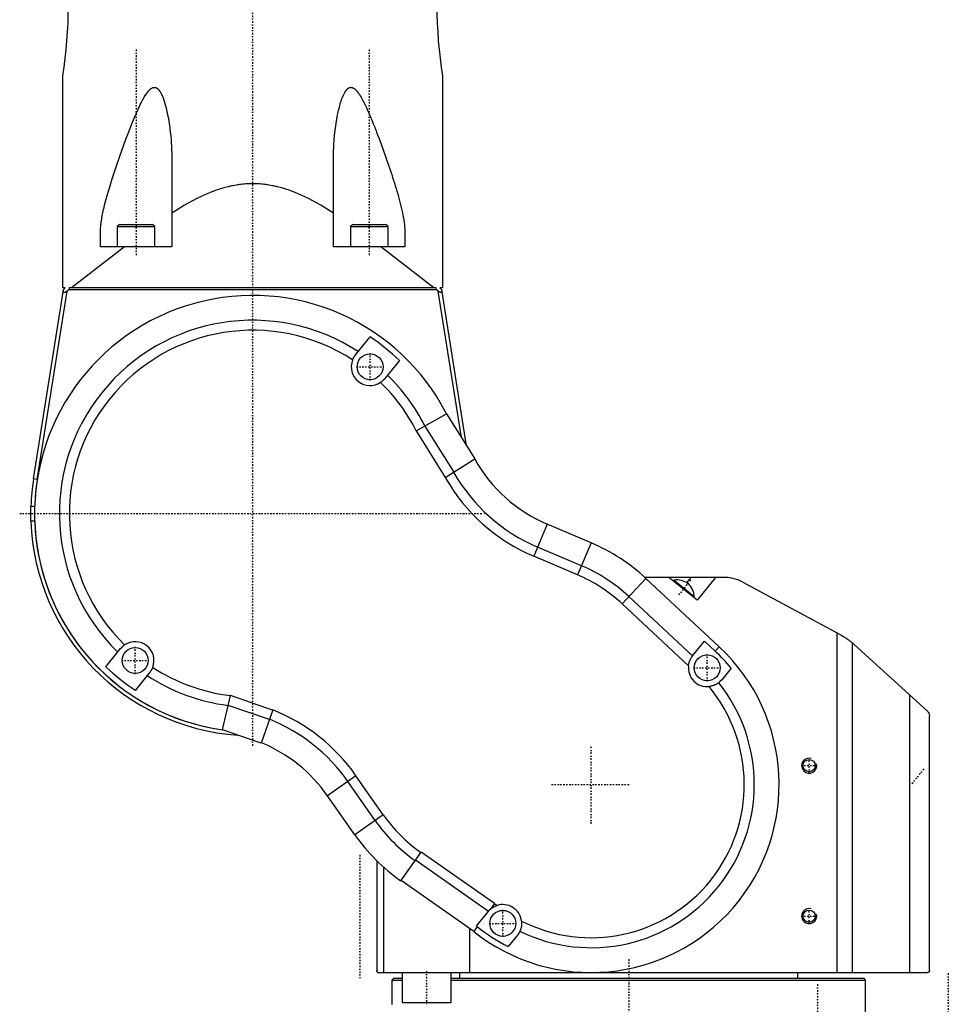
# Model space of a CAD drawing. Extents: x -565 to 216, y -1 to 791.
# Tile 2 of 7: x -162 to 85, y 190 to 451. Entities that reach past the tile are written whole.
import ezdxf

# ---------------------------------------------------------------- set-up
doc = ezdxf.new("R2010")
doc.units = 0
doc.linetypes.add('CENTER', pattern=[1.5, 0.45, -0.5, 0.05, -0.5])
for name, color, linetype in [('AM_0', 7, 'CONTINUOUS'), ('AM_10', 7, 'CONTINUOUS'), ('AM_7', 7, 'CENTER')]:
    doc.layers.add(name, color=color, linetype=linetype)

msp = doc.modelspace()

# ---------------------------------------------------------------- linework, layer by layer
at = {"layer": 'AM_0', "color": 7, "linetype": 'CONTINUOUS'}
for p, q in [((-150.5, 380), (-150.5, 436.41)), ((-49.5, 436.41), (-49.5, 380)), ((-121.5, 414.45), (-121.5, 390.89)), ((-78.5, 390.89), (-78.5, 414.45)), ((-135.4, 396.89), (-136, 396.29)), ((-136, 396.29), (-136, 390.89)), ((-136, 396.29), (-126, 396.29)), ((-135.4, 396.89), (-126.6, 396.89)), ((-126, 396.29), (-126.6, 396.89)), ((-126, 390.89), (-126, 396.29)), ((-73.4, 396.89), (-74, 396.29)), ((-74, 396.29), (-74, 390.89)), ((-74, 396.29), (-64, 396.29)), ((-73.4, 396.89), (-64.6, 396.89)), ((-64, 396.29), (-64.6, 396.89)), ((-64, 390.89), (-64, 396.29)), ((-140.5, 390.89), (-140.5, 394.42)), ((-59.5, 394.42), (-59.5, 390.89)), ((-134.07, 390.89), (-148.2, 380)), ((-121.5, 390.89), (-140.5, 390.89)), ((-59.5, 390.89), (-78.5, 390.89)), ((-51.8, 380), (-65.93, 390.89)), ((-149.82, 380), (-150.5, 380)), ((-150.31, 379.51), (-149.82, 380)), ((-148.8, 380), (-148.86, 379.5)), ((-51.2, 380), (-148.8, 380)), ((-51.14, 379.5), (-51.2, 380)), ((-49.5, 380), (-50.18, 380)), ((-50.18, 380), (-49.69, 379.51)), ((-158.27, 329.23), (-150.31, 379.51)), ((-157.29, 329.07), (-149.36, 379.12)), ((-148.86, 379.5), (-149.36, 379.12)), ((-51.14, 379.5), (-148.86, 379.5)), ((-50.64, 379.12), (-51.14, 379.5)), ((-44.48, 340.22), (-50.64, 379.12)), ((-43.12, 338.05), (-49.69, 379.51)), ((-72.66, 362.19), (-68.78, 366.98)), ((-60.97, 360.72), (-64.88, 355.89)), ((-56.48, 341.97), (-48.42, 346.53)), ((-48.42, 346.53), (-40.93, 334.54)), ((-54.17, 343.27), (-46.53, 331.04)), ((-56.48, 341.97), (-48.77, 329.64)), ((-48.8, 329.62), (-40.93, 334.54)), ((-157.29, 329.07), (-158.27, 329.23)), ((-158.97, 322), (-157.97, 322)), ((-157.97, 318), (-158.97, 318)), ((-21.64, 317.18), (-25.26, 308.67)), ((-9.99, 312.23), (-21.64, 317.18)), ((-9.99, 312.23), (-13.6, 303.72)), ((-12.57, 306.16), (-24.22, 311.11)), ((-13.6, 303.72), (-25.26, 308.67)), ((4.57, 302.78), (-1.73, 296.01)), ((25.63, 303), (4.33, 303)), ((24.1, 284.57), (4.57, 302.78)), ((18.18, 296.96), (10.72, 303)), ((12.08, 302.32), (11.88, 302.06)), ((12.08, 302.32), (17.45, 297.98)), ((15.47, 301.57), (16.63, 303)), ((23.07, 303), (18.18, 296.96)), ((30.38, 301.8), (56.07, 287.94)), ((15.91, 279.56), (-1.73, 296.01)), ((17.01, 282.16), (0.07, 297.95)), ((17.24, 297.72), (17.45, 297.98)), ((55.35, 288.33), (55.35, 198)), ((16.99, 282.15), (20.16, 286.06)), ((20.16, 286.06), (23.01, 283.4)), ((59.49, 198), (59.49, 285.62)), ((-139.03, 279.28), (-135.12, 284.11)), ((24.1, 284.57), (23.01, 283.4)), ((60.03, 285.14), (79.34, 267.6)), ((-127.34, 277.81), (-131.22, 273.02)), ((27.25, 278.92), (24.77, 275.85)), ((-108.06, 262.56), (-105.93, 271.61)), ((-94.69, 267.74), (-105.93, 271.61)), ((74.81, 198), (74.81, 271.71)), ((-95.55, 265.23), (-106.53, 269.01)), ((-94.66, 267.82), (-97.7, 258.99)), ((80, 198.5), (80, 266.11)), ((-97.7, 258.99), (-108.06, 262.56)), ((-72.52, 250.31), (-80.09, 245.01)), ((-67.42, 238.42), (-74.69, 248.79)), ((-65.25, 239.94), (-72.52, 250.31)), ((-72.83, 234.64), (-80.09, 245.01)), ((-65.25, 239.94), (-72.83, 234.64)), ((-67, 227.74), (-67, 198.5)), ((-60.55, 222.36), (-55.19, 230.01)), ((-37.32, 214.26), (-56.71, 227.84)), ((-35.66, 216.34), (-55.19, 230.01)), ((-65.14, 198), (-65.14, 225.99)), ((-41.21, 208.94), (-60.49, 222.44)), ((-35.66, 216.34), (-36.84, 214.77)), ((-40.47, 210.37), (-37.32, 214.26)), ((-42.34, 209.73), (-42.34, 198)), ((-40.25, 210.21), (-41.21, 208.94)), ((-40.25, 210.21), (-40.47, 210.37)), ((-29.58, 207.92), (-32.03, 204.9)), ((-66.5, 198), (79.5, 198)), ((-62.47, 196.5), (-62.97, 196)), ((-62.47, 196.5), (-60.24, 196.5)), ((-60.24, 198), (-60.24, 190)), ((-47.24, 190), (-47.24, 198)), ((-47.24, 196.5), (62.5, 196.5)), ((-45, 198), (-45, 196.5)), ((45, 196.5), (45, 198)), ((63, 196), (62.5, 196.5)), ((-62.97, 196), (-60.24, 196)), ((-62.97, 196), (-62.97, 189.5)), ((-47.24, 196), (63, 196)), ((63, 186.5), (63, 196)), ((-60.24, 190), (-47.24, 190))]:
    msp.add_line(p, q, dxfattribs=at)
for points in [[(-140.5, 394.42, 0), (-140.5, 394.58, 0), (-140.49, 394.92, 0), (-140.48, 395.26, 0), (-140.47, 395.43, 0), (-140.46, 395.61, 0), (-140.43, 395.97, 0), (-140.4, 396.33, 0), (-140.36, 396.71, 0), (-140.32, 397.09, 0), (-140.27, 397.48, 0), (-140.24, 397.68, 0), (-140.21, 397.88, 0), (-140.14, 398.29, 0), (-140.07, 398.71, 0), (-139.99, 399.14, 0), (-139.91, 399.58, 0), (-139.82, 400.02, 0), (-139.77, 400.25, 0), (-139.72, 400.48, 0), (-139.62, 400.94, 0), (-139.51, 401.41, 0), (-139.46, 401.65, 0), (-139.4, 401.89, 0), (-139.28, 402.37, 0), (-139.16, 402.85, 0), (-139.1, 403.1, 0), (-139.03, 403.34, 0), (-138.9, 403.82, 0), (-138.77, 404.31, 0), (-138.28, 406.02, 0), (-137.36, 408.98, 0), (-136.37, 411.97, 0), (-135.33, 414.99, 0), (-134.24, 418.01, 0), (-133.68, 419.52, 0), (-133.1, 421.03, 0), (-131.92, 424.05, 0), (-131.2, 425.78, 0), (-130.99, 426.28, 0), (-130.77, 426.78, 0), (-130.66, 427.03, 0), (-130.55, 427.27, 0), (-130.33, 427.77, 0), (-130.1, 428.25, 0), (-129.87, 428.73, 0), (-129.63, 429.21, 0), (-129.38, 429.71, 0), (-129.25, 429.96, 0), (-129.12, 430.21, 0), (-128.84, 430.69, 0), (-128.56, 431.16, 0), (-128.27, 431.61, 0), (-128.09, 431.86, 0), (-128.04, 431.94, 0), (-127.98, 432.01, 0), (-127.96, 432.04, 0), (-127.93, 432.08, 0), (-127.87, 432.15, 0), (-127.82, 432.22, 0), (-127.76, 432.29, 0), (-127.7, 432.36, 0), (-127.64, 432.42, 0), (-127.61, 432.46, 0), (-127.58, 432.49, 0), (-127.52, 432.55, 0), (-127.46, 432.62, 0), (-127.43, 432.65, 0), (-127.4, 432.68, 0), (-127.34, 432.74, 0), (-127.28, 432.79, 0), (-127.24, 432.82, 0), (-127.21, 432.85, 0), (-127.15, 432.9, 0), (-127.08, 432.95, 0), (-127.01, 433, 0), (-126.94, 433.05, 0), (-126.87, 433.1, 0), (-126.84, 433.12, 0), (-126.8, 433.14, 0), (-126.73, 433.17, 0), (-126.66, 433.21, 0), (-126.59, 433.24, 0), (-126.51, 433.27, 0), (-126.44, 433.29, 0), (-126.4, 433.3, 0), (-126.36, 433.3, 0), (-126.29, 433.32, 0), (-126.21, 433.32, 0), (-126.14, 433.33, 0), (-126.06, 433.32, 0), (-125.99, 433.32, 0), (-125.95, 433.31, 0), (-125.91, 433.3, 0), (-125.84, 433.29, 0), (-125.77, 433.27, 0), (-125.7, 433.24, 0), (-125.63, 433.21, 0), (-125.56, 433.18, 0), (-125.53, 433.16, 0), (-125.5, 433.14, 0), (-125.43, 433.1, 0), (-125.37, 433.05, 0), (-125.31, 433, 0), (-125.25, 432.96, 0), (-125.19, 432.9, 0), (-125.17, 432.88, 0), (-125.14, 432.85, 0), (-125.08, 432.79, 0), (-125.03, 432.74, 0), (-125, 432.71, 0), (-124.98, 432.68, 0), (-124.93, 432.61, 0), (-124.87, 432.55, 0), (-124.85, 432.51, 0), (-124.82, 432.48, 0), (-124.77, 432.4, 0), (-124.71, 432.33, 0), (-124.66, 432.24, 0), (-124.6, 432.16, 0), (-124.55, 432.06, 0), (-124.52, 432.02, 0), (-124.49, 431.97, 0), (-124.43, 431.87, 0), (-124.38, 431.76, 0), (-124.32, 431.65, 0), (-124.26, 431.54, 0), (-124.2, 431.42, 0), (-124.17, 431.36, 0), (-124.14, 431.29, 0), (-124.08, 431.16, 0), (-124.02, 431.03, 0), (-124, 430.96, 0), (-123.83, 430.53, 0), (-123.51, 429.64, 0), (-123.24, 428.72, 0), (-123.11, 428.26, 0), (-123, 427.81, 0), (-122.79, 426.92, 0), (-122.6, 426.01, 0), (-122.42, 425.09, 0), (-122.26, 424.16, 0), (-122.12, 423.24, 0), (-122.06, 422.77, 0), (-122, 422.31, 0), (-121.89, 421.39, 0), (-121.79, 420.47, 0), (-121.71, 419.54, 0), (-121.64, 418.61, 0), (-121.59, 417.68, 0), (-121.56, 417.22, 0), (-121.54, 416.76, 0), (-121.52, 415.83, 0), (-121.5, 414.91, 0), (-121.5, 414.45, 0)], [(-78.5, 414.45, 0), (-78.49, 415.68, 0), (-78.39, 418.14, 0), (-78.19, 420.6, 0), (-78.06, 421.83, 0), (-77.9, 423.06, 0), (-77.51, 425.48, 0), (-77.22, 426.9, 0), (-77.13, 427.3, 0), (-77.03, 427.7, 0), (-76.98, 427.9, 0), (-76.93, 428.1, 0), (-76.83, 428.49, 0), (-76.72, 428.88, 0), (-76.6, 429.28, 0), (-76.48, 429.68, 0), (-76.34, 430.08, 0), (-76.27, 430.28, 0), (-76.19, 430.48, 0), (-76.04, 430.87, 0), (-75.88, 431.25, 0), (-75.7, 431.61, 0), (-75.51, 431.96, 0), (-75.39, 432.17, 0), (-75.36, 432.22, 0), (-75.32, 432.28, 0), (-75.3, 432.31, 0), (-75.28, 432.34, 0), (-75.24, 432.39, 0), (-75.2, 432.45, 0), (-75.18, 432.47, 0), (-75.16, 432.5, 0), (-75.12, 432.55, 0), (-75.08, 432.6, 0), (-75.06, 432.63, 0), (-75.04, 432.65, 0), (-75, 432.7, 0), (-74.96, 432.75, 0), (-74.92, 432.8, 0), (-74.87, 432.84, 0), (-74.83, 432.88, 0), (-74.8, 432.91, 0), (-74.78, 432.93, 0), (-74.73, 432.97, 0), (-74.68, 433.01, 0), (-74.63, 433.05, 0), (-74.58, 433.08, 0), (-74.53, 433.12, 0), (-74.51, 433.13, 0), (-74.48, 433.15, 0), (-74.43, 433.18, 0), (-74.37, 433.21, 0), (-74.32, 433.23, 0), (-74.26, 433.26, 0), (-74.2, 433.27, 0), (-74.17, 433.28, 0), (-74.14, 433.29, 0), (-74.09, 433.3, 0), (-74.03, 433.32, 0), (-73.97, 433.32, 0), (-73.9, 433.33, 0), (-73.84, 433.33, 0), (-73.81, 433.33, 0), (-73.78, 433.32, 0), (-73.72, 433.32, 0), (-73.66, 433.31, 0), (-73.6, 433.3, 0), (-73.54, 433.28, 0), (-73.48, 433.26, 0), (-73.45, 433.25, 0), (-73.42, 433.24, 0), (-73.36, 433.22, 0), (-73.3, 433.19, 0), (-73.27, 433.17, 0), (-73.24, 433.16, 0), (-73.18, 433.13, 0), (-73.12, 433.09, 0), (-73.09, 433.08, 0), (-73.07, 433.06, 0), (-73.01, 433.02, 0), (-72.95, 432.98, 0), (-72.9, 432.94, 0), (-72.85, 432.9, 0), (-72.79, 432.85, 0), (-72.77, 432.83, 0), (-72.74, 432.81, 0), (-72.69, 432.76, 0), (-72.64, 432.71, 0), (-72.59, 432.67, 0), (-72.54, 432.61, 0), (-72.48, 432.56, 0), (-72.46, 432.53, 0), (-72.43, 432.5, 0), (-72.38, 432.45, 0), (-72.32, 432.38, 0), (-72.3, 432.35, 0), (-72.27, 432.32, 0), (-72.21, 432.25, 0), (-72.15, 432.18, 0), (-72.13, 432.15, 0), (-72.1, 432.11, 0), (-72.04, 432.03, 0), (-71.98, 431.96, 0), (-71.92, 431.87, 0), (-71.86, 431.79, 0), (-71.79, 431.7, 0), (-71.76, 431.66, 0), (-71.73, 431.61, 0), (-71.67, 431.51, 0), (-71.6, 431.42, 0), (-71.37, 431.04, 0), (-71.16, 430.7, 0), (-70.96, 430.35, 0), (-70.57, 429.62, 0), (-70.2, 428.87, 0), (-69.84, 428.12, 0), (-69.51, 427.4, 0), (-69.18, 426.67, 0), (-69.02, 426.3, 0), (-68.86, 425.93, 0), (-68.55, 425.18, 0), (-68.24, 424.43, 0), (-67.93, 423.67, 0), (-67.63, 422.92, 0), (-67.34, 422.17, 0), (-67.19, 421.79, 0), (-67.05, 421.42, 0), (-66.76, 420.67, 0), (-66.47, 419.91, 0), (-65.49, 417.27, 0), (-64.55, 414.64, 0), (-64.29, 413.89, 0), (-64.02, 413.14, 0), (-63.9, 412.76, 0), (-63.77, 412.39, 0), (-63.51, 411.64, 0), (-63.26, 410.89, 0), (-63.02, 410.15, 0), (-62.77, 409.4, 0), (-62.54, 408.66, 0), (-62.42, 408.29, 0), (-62.3, 407.92, 0), (-62.07, 407.18, 0), (-61.85, 406.44, 0), (-61.74, 406.08, 0), (-61.63, 405.71, 0), (-61.42, 404.98, 0), (-61.21, 404.25, 0), (-61.11, 403.88, 0), (-61.02, 403.52, 0), (-60.83, 402.79, 0), (-60.65, 402.07, 0), (-60.47, 401.36, 0), (-60.31, 400.65, 0), (-60.17, 399.96, 0), (-60.1, 399.62, 0), (-60.03, 399.29, 0), (-59.92, 398.64, 0), (-59.81, 398.01, 0), (-59.72, 397.41, 0), (-59.65, 396.82, 0), (-59.59, 396.25, 0), (-59.57, 395.98, 0), (-59.55, 395.71, 0), (-59.52, 395.18, 0), (-59.5, 394.67, 0), (-59.5, 394.42, 0)], [(-78.5, 399.9, 0), (-79.63, 400.62, 0), (-81.86, 401.96, 0), (-84.03, 403.16, 0), (-85.15, 403.74, 0), (-86.3, 404.3, 0), (-88.69, 405.34, 0), (-90.13, 405.89, 0), (-90.55, 406.04, 0), (-90.96, 406.18, 0), (-91.17, 406.25, 0), (-91.38, 406.31, 0), (-91.8, 406.44, 0), (-92.22, 406.57, 0), (-92.65, 406.68, 0), (-93.07, 406.8, 0), (-93.49, 406.9, 0), (-93.71, 406.95, 0), (-93.92, 407, 0), (-94.34, 407.1, 0), (-94.77, 407.18, 0), (-95.19, 407.27, 0), (-95.62, 407.34, 0), (-96.04, 407.41, 0), (-96.25, 407.44, 0), (-96.47, 407.47, 0), (-96.89, 407.52, 0), (-97.31, 407.57, 0), (-97.73, 407.61, 0), (-98.15, 407.64, 0), (-98.56, 407.67, 0), (-98.77, 407.68, 0), (-98.98, 407.69, 0), (-99.39, 407.7, 0), (-99.8, 407.7, 0), (-100, 407.71, 0), (-100.2, 407.7, 0), (-100.61, 407.7, 0), (-101.02, 407.69, 0), (-101.23, 407.68, 0), (-101.44, 407.67, 0), (-101.85, 407.64, 0), (-102.27, 407.61, 0), (-102.69, 407.57, 0), (-103.11, 407.52, 0), (-103.53, 407.47, 0), (-103.75, 407.44, 0), (-103.96, 407.41, 0), (-104.38, 407.34, 0), (-104.81, 407.27, 0), (-105.23, 407.18, 0), (-105.66, 407.1, 0), (-106.08, 407, 0), (-106.29, 406.95, 0), (-106.51, 406.9, 0), (-106.93, 406.8, 0), (-107.35, 406.68, 0), (-107.78, 406.57, 0), (-108.2, 406.44, 0), (-108.62, 406.31, 0), (-108.83, 406.25, 0), (-109.04, 406.18, 0), (-109.45, 406.04, 0), (-109.87, 405.89, 0), (-111.31, 405.34, 0), (-113.7, 404.3, 0), (-114.85, 403.74, 0), (-115.97, 403.16, 0), (-118.14, 401.96, 0), (-120.37, 400.62, 0), (-121.5, 399.9, 0)], [(-149.36, 379.12, 0), (-149.37, 379.11, 0), (-149.38, 379.1, 0), (-149.4, 379.09, 0), (-149.41, 379.08, 0), (-149.42, 379.08, 0), (-149.43, 379.07, 0), (-149.45, 379.06, 0), (-149.46, 379.05, 0), (-149.48, 379.03, 0), (-149.49, 379.02, 0), (-149.5, 379.02, 0), (-149.51, 379.01, 0), (-149.52, 379, 0), (-149.54, 378.99, 0), (-149.55, 378.98, 0), (-149.57, 378.98, 0), (-149.59, 378.97, 0), (-149.59, 378.96, 0), (-149.6, 378.96, 0), (-149.62, 378.95, 0), (-149.63, 378.94, 0), (-149.64, 378.94, 0), (-149.65, 378.93, 0), (-149.66, 378.92, 0), (-149.67, 378.92, 0), (-149.68, 378.91, 0), (-149.69, 378.91, 0), (-149.7, 378.9, 0), (-149.72, 378.9, 0), (-149.73, 378.89, 0), (-149.75, 378.88, 0), (-149.76, 378.88, 0), (-149.77, 378.87, 0), (-149.78, 378.87, 0), (-149.79, 378.86, 0), (-149.8, 378.86, 0), (-149.82, 378.85, 0), (-149.83, 378.85, 0), (-149.85, 378.84, 0), (-149.85, 378.84, 0), (-149.86, 378.84, 0), (-149.88, 378.83, 0), (-149.89, 378.83, 0), (-149.9, 378.82, 0), (-149.92, 378.82, 0), (-149.93, 378.82, 0), (-149.94, 378.81, 0), (-149.95, 378.81, 0), (-149.96, 378.81, 0), (-149.97, 378.81, 0), (-149.99, 378.8, 0), (-150, 378.8, 0), (-150.01, 378.8, 0), (-150.02, 378.8, 0), (-150.03, 378.8, 0), (-150.04, 378.8, 0), (-150.05, 378.8, 0), (-150.06, 378.8, 0), (-150.08, 378.8, 0), (-150.09, 378.8, 0), (-150.1, 378.8, 0), (-150.1, 378.8, 0), (-150.11, 378.8, 0), (-150.12, 378.8, 0), (-150.13, 378.8, 0), (-150.14, 378.8, 0), (-150.15, 378.8, 0), (-150.16, 378.81, 0), (-150.16, 378.81, 0), (-150.17, 378.81, 0), (-150.18, 378.81, 0), (-150.19, 378.82, 0), (-150.2, 378.82, 0), (-150.21, 378.82, 0), (-150.22, 378.83, 0), (-150.22, 378.83, 0), (-150.23, 378.83, 0), (-150.23, 378.84, 0), (-150.24, 378.84, 0), (-150.25, 378.85, 0), (-150.26, 378.86, 0), (-150.27, 378.86, 0), (-150.27, 378.86, 0), (-150.27, 378.87, 0), (-150.28, 378.87, 0), (-150.29, 378.88, 0), (-150.29, 378.89, 0), (-150.3, 378.9, 0), (-150.3, 378.9, 0), (-150.31, 378.91, 0), (-150.31, 378.91, 0), (-150.31, 378.92, 0), (-150.32, 378.93, 0), (-150.32, 378.94, 0), (-150.33, 378.95, 0), (-150.33, 378.95, 0), (-150.33, 378.96, 0), (-150.33, 378.96, 0), (-150.34, 378.97, 0), (-150.34, 378.98, 0), (-150.34, 378.99, 0), (-150.35, 379, 0), (-150.35, 379.01, 0), (-150.35, 379.02, 0), (-150.35, 379.02, 0), (-150.35, 379.03, 0), (-150.35, 379.04, 0), (-150.36, 379.05, 0), (-150.36, 379.05, 0), (-150.36, 379.06, 0), (-150.36, 379.07, 0), (-150.36, 379.08, 0), (-150.36, 379.08, 0), (-150.36, 379.09, 0), (-150.36, 379.11, 0), (-150.36, 379.12, 0), (-150.36, 379.13, 0), (-150.36, 379.14, 0), (-150.36, 379.15, 0), (-150.36, 379.15, 0), (-150.36, 379.16, 0), (-150.36, 379.18, 0), (-150.36, 379.19, 0), (-150.36, 379.2, 0), (-150.36, 379.21, 0), (-150.36, 379.22, 0), (-150.35, 379.23, 0), (-150.35, 379.24, 0), (-150.35, 379.25, 0), (-150.35, 379.26, 0)], [(-49.65, 379.26, 0), (-49.65, 379.25, 0), (-49.65, 379.24, 0), (-49.64, 379.22, 0), (-49.64, 379.21, 0), (-49.64, 379.21, 0), (-49.64, 379.19, 0), (-49.64, 379.18, 0), (-49.64, 379.16, 0), (-49.64, 379.15, 0), (-49.64, 379.14, 0), (-49.64, 379.13, 0), (-49.64, 379.12, 0), (-49.64, 379.11, 0), (-49.64, 379.1, 0), (-49.64, 379.08, 0), (-49.64, 379.07, 0), (-49.64, 379.06, 0), (-49.64, 379.05, 0), (-49.64, 379.05, 0), (-49.65, 379.04, 0), (-49.65, 379.02, 0), (-49.65, 379.02, 0), (-49.65, 379.01, 0), (-49.65, 379, 0), (-49.66, 378.99, 0), (-49.66, 378.99, 0), (-49.66, 378.98, 0), (-49.66, 378.97, 0), (-49.67, 378.96, 0), (-49.67, 378.95, 0), (-49.68, 378.94, 0), (-49.68, 378.93, 0), (-49.68, 378.93, 0), (-49.68, 378.92, 0), (-49.69, 378.92, 0), (-49.69, 378.91, 0), (-49.7, 378.9, 0), (-49.71, 378.89, 0), (-49.71, 378.88, 0), (-49.72, 378.88, 0), (-49.72, 378.88, 0), (-49.72, 378.87, 0), (-49.73, 378.86, 0), (-49.74, 378.86, 0), (-49.75, 378.85, 0), (-49.75, 378.85, 0), (-49.76, 378.84, 0), (-49.76, 378.84, 0), (-49.77, 378.84, 0), (-49.78, 378.83, 0), (-49.79, 378.83, 0), (-49.8, 378.82, 0), (-49.81, 378.82, 0), (-49.81, 378.82, 0), (-49.82, 378.82, 0), (-49.83, 378.81, 0), (-49.84, 378.81, 0), (-49.85, 378.81, 0), (-49.86, 378.8, 0), (-49.87, 378.8, 0), (-49.87, 378.8, 0), (-49.88, 378.8, 0), (-49.89, 378.8, 0), (-49.9, 378.8, 0), (-49.91, 378.8, 0), (-49.91, 378.8, 0), (-49.93, 378.8, 0), (-49.94, 378.8, 0), (-49.94, 378.8, 0), (-49.95, 378.8, 0), (-49.96, 378.8, 0), (-49.98, 378.8, 0), (-49.99, 378.8, 0), (-50, 378.8, 0), (-50.02, 378.81, 0), (-50.02, 378.81, 0), (-50.03, 378.81, 0), (-50.04, 378.81, 0), (-50.06, 378.81, 0), (-50.07, 378.82, 0), (-50.08, 378.82, 0), (-50.1, 378.82, 0), (-50.1, 378.83, 0), (-50.11, 378.83, 0), (-50.12, 378.83, 0), (-50.14, 378.84, 0), (-50.15, 378.84, 0), (-50.17, 378.85, 0), (-50.18, 378.85, 0), (-50.19, 378.85, 0), (-50.19, 378.86, 0), (-50.21, 378.86, 0), (-50.22, 378.87, 0), (-50.24, 378.87, 0), (-50.25, 378.88, 0), (-50.26, 378.89, 0), (-50.27, 378.89, 0), (-50.28, 378.89, 0), (-50.29, 378.9, 0), (-50.31, 378.91, 0), (-50.32, 378.91, 0), (-50.34, 378.92, 0), (-50.35, 378.93, 0), (-50.36, 378.93, 0), (-50.36, 378.94, 0), (-50.38, 378.94, 0), (-50.39, 378.95, 0), (-50.4, 378.96, 0), (-50.41, 378.96, 0), (-50.42, 378.97, 0), (-50.43, 378.98, 0), (-50.44, 378.98, 0), (-50.45, 378.99, 0), (-50.46, 378.99, 0), (-50.47, 379, 0), (-50.52, 379.03, 0), (-50.6, 379.09, 0), (-50.64, 379.12, 0)], [(-73.42, 360.87, 0), (-73.41, 360.91, 0), (-73.37, 361, 0), (-73.34, 361.08, 0), (-73.32, 361.12, 0), (-73.3, 361.16, 0), (-73.26, 361.24, 0), (-73.22, 361.32, 0), (-73.18, 361.39, 0), (-73.14, 361.47, 0), (-73.1, 361.54, 0), (-73.08, 361.58, 0), (-73.05, 361.62, 0), (-73.01, 361.69, 0), (-72.96, 361.76, 0), (-72.92, 361.83, 0), (-72.87, 361.9, 0), (-72.82, 361.97, 0), (-72.8, 362, 0), (-72.78, 362.03, 0), (-72.73, 362.1, 0), (-72.68, 362.16, 0), (-72.66, 362.19, 0)], [(-64.88, 355.89, 0), (-64.91, 355.86, 0), (-64.96, 355.81, 0), (-65.01, 355.75, 0), (-65.03, 355.72, 0), (-65.06, 355.69, 0), (-65.11, 355.63, 0), (-65.17, 355.57, 0), (-65.22, 355.52, 0), (-65.28, 355.46, 0), (-65.34, 355.4, 0), (-65.37, 355.38, 0), (-65.4, 355.35, 0), (-65.46, 355.29, 0), (-65.52, 355.24, 0), (-65.59, 355.18, 0), (-65.65, 355.13, 0), (-65.72, 355.08, 0), (-65.75, 355.05, 0), (-65.79, 355.03, 0), (-65.86, 354.98, 0), (-65.93, 354.93, 0), (-65.96, 354.9, 0)], [(-159, 320, 0), (-159, 320.01, 0), (-159, 320.04, 0), (-159, 320.07, 0), (-159, 320.08, 0), (-159, 320.1, 0), (-159, 320.13, 0), (-159, 320.16, 0), (-159, 320.18, 0), (-159, 320.21, 0), (-159, 320.24, 0), (-159, 320.26, 0), (-159, 320.27, 0), (-159, 320.3, 0), (-159, 320.33, 0), (-159, 320.36, 0), (-159, 320.38, 0), (-159, 320.41, 0), (-159, 320.43, 0), (-159, 320.44, 0), (-159, 320.47, 0), (-159, 320.5, 0), (-159, 320.51, 0), (-159, 320.53, 0), (-159, 320.56, 0), (-159, 320.58, 0), (-159, 320.6, 0), (-159, 320.61, 0), (-159, 320.64, 0), (-159, 320.67, 0), (-159, 320.7, 0), (-159, 320.72, 0), (-159, 320.75, 0), (-159, 320.77, 0), (-158.99, 320.78, 0), (-158.99, 320.81, 0), (-158.99, 320.83, 0), (-158.99, 320.86, 0), (-158.99, 320.89, 0), (-158.99, 320.91, 0), (-158.99, 320.93, 0), (-158.99, 320.94, 0), (-158.99, 320.97, 0), (-158.99, 320.99, 0), (-158.99, 321.02, 0), (-158.99, 321.04, 0), (-158.99, 321.07, 0), (-158.99, 321.08, 0), (-158.99, 321.09, 0), (-158.99, 321.12, 0), (-158.99, 321.14, 0), (-158.99, 321.16, 0), (-158.99, 321.19, 0), (-158.99, 321.21, 0), (-158.99, 321.22, 0), (-158.99, 321.23, 0), (-158.99, 321.26, 0), (-158.99, 321.28, 0), (-158.99, 321.3, 0), (-158.99, 321.32, 0), (-158.98, 321.34, 0), (-158.98, 321.35, 0), (-158.98, 321.36, 0), (-158.98, 321.38, 0), (-158.98, 321.4, 0), (-158.98, 321.41, 0), (-158.98, 321.42, 0), (-158.98, 321.44, 0), (-158.98, 321.46, 0), (-158.98, 321.47, 0), (-158.98, 321.48, 0), (-158.98, 321.5, 0), (-158.98, 321.52, 0), (-158.98, 321.54, 0), (-158.98, 321.56, 0), (-158.98, 321.57, 0), (-158.98, 321.58, 0), (-158.98, 321.59, 0), (-158.98, 321.61, 0), (-158.98, 321.63, 0), (-158.98, 321.64, 0), (-158.98, 321.66, 0), (-158.98, 321.68, 0), (-158.98, 321.68, 0), (-158.98, 321.69, 0), (-158.98, 321.71, 0), (-158.97, 321.72, 0), (-158.97, 321.74, 0), (-158.97, 321.75, 0), (-158.97, 321.77, 0), (-158.97, 321.77, 0), (-158.97, 321.78, 0), (-158.97, 321.79, 0), (-158.97, 321.81, 0), (-158.97, 321.82, 0), (-158.97, 321.83, 0), (-158.97, 321.84, 0), (-158.97, 321.85, 0), (-158.97, 321.85, 0), (-158.97, 321.86, 0), (-158.97, 321.87, 0), (-158.97, 321.88, 0), (-158.97, 321.89, 0), (-158.97, 321.9, 0), (-158.97, 321.91, 0), (-158.97, 321.91, 0), (-158.97, 321.92, 0), (-158.97, 321.93, 0), (-158.97, 321.93, 0), (-158.97, 321.94, 0), (-158.97, 321.94, 0), (-158.97, 321.95, 0), (-158.97, 321.95, 0), (-158.97, 321.96, 0), (-158.97, 321.96, 0), (-158.97, 321.97, 0), (-158.97, 321.97, 0), (-158.97, 321.98, 0), (-158.97, 321.98, 0), (-158.97, 321.98, 0), (-158.97, 321.99, 0), (-158.97, 321.99, 0), (-158.97, 321.99, 0), (-158.97, 321.99, 0), (-158.97, 322, 0), (-158.97, 322, 0), (-158.97, 322, 0), (-158.97, 322, 0), (-158.97, 322, 0), (-158.97, 322, 0), (-158.97, 322, 0)], [(-158.97, 318, 0), (-158.97, 318, 0), (-158.97, 318, 0), (-158.97, 318, 0), (-158.97, 318, 0), (-158.97, 318, 0), (-158.97, 318, 0), (-158.97, 318.01, 0), (-158.97, 318.01, 0), (-158.97, 318.01, 0), (-158.97, 318.01, 0), (-158.97, 318.02, 0), (-158.97, 318.02, 0), (-158.97, 318.02, 0), (-158.97, 318.03, 0), (-158.97, 318.03, 0), (-158.97, 318.04, 0), (-158.97, 318.04, 0), (-158.97, 318.05, 0), (-158.97, 318.05, 0), (-158.97, 318.06, 0), (-158.97, 318.06, 0), (-158.97, 318.07, 0), (-158.97, 318.07, 0), (-158.97, 318.08, 0), (-158.97, 318.09, 0), (-158.97, 318.09, 0), (-158.97, 318.1, 0), (-158.97, 318.11, 0), (-158.97, 318.12, 0), (-158.97, 318.13, 0), (-158.97, 318.14, 0), (-158.97, 318.15, 0), (-158.97, 318.15, 0), (-158.97, 318.16, 0), (-158.97, 318.17, 0), (-158.97, 318.18, 0), (-158.97, 318.19, 0), (-158.97, 318.21, 0), (-158.97, 318.22, 0), (-158.97, 318.23, 0), (-158.97, 318.23, 0), (-158.97, 318.25, 0), (-158.97, 318.26, 0), (-158.97, 318.28, 0), (-158.98, 318.29, 0), (-158.98, 318.31, 0), (-158.98, 318.32, 0), (-158.98, 318.32, 0), (-158.98, 318.34, 0), (-158.98, 318.36, 0), (-158.98, 318.37, 0), (-158.98, 318.39, 0), (-158.98, 318.41, 0), (-158.98, 318.42, 0), (-158.98, 318.43, 0), (-158.98, 318.44, 0), (-158.98, 318.46, 0), (-158.98, 318.48, 0), (-158.98, 318.5, 0), (-158.98, 318.52, 0), (-158.98, 318.53, 0), (-158.98, 318.54, 0), (-158.98, 318.56, 0), (-158.98, 318.58, 0), (-158.98, 318.59, 0), (-158.98, 318.6, 0), (-158.98, 318.62, 0), (-158.98, 318.64, 0), (-158.98, 318.65, 0), (-158.98, 318.66, 0), (-158.99, 318.68, 0), (-158.99, 318.7, 0), (-158.99, 318.72, 0), (-158.99, 318.74, 0), (-158.99, 318.77, 0), (-158.99, 318.78, 0), (-158.99, 318.79, 0), (-158.99, 318.81, 0), (-158.99, 318.84, 0), (-158.99, 318.86, 0), (-158.99, 318.88, 0), (-158.99, 318.91, 0), (-158.99, 318.92, 0), (-158.99, 318.93, 0), (-158.99, 318.96, 0), (-158.99, 318.98, 0), (-158.99, 319.01, 0), (-158.99, 319.03, 0), (-158.99, 319.06, 0), (-158.99, 319.07, 0), (-158.99, 319.09, 0), (-158.99, 319.11, 0), (-158.99, 319.14, 0), (-158.99, 319.17, 0), (-158.99, 319.19, 0), (-158.99, 319.22, 0), (-159, 319.23, 0), (-159, 319.25, 0), (-159, 319.28, 0), (-159, 319.3, 0), (-159, 319.33, 0), (-159, 319.36, 0), (-159, 319.39, 0), (-159, 319.4, 0), (-159, 319.42, 0), (-159, 319.44, 0), (-159, 319.47, 0), (-159, 319.49, 0), (-159, 319.5, 0), (-159, 319.53, 0), (-159, 319.56, 0), (-159, 319.57, 0), (-159, 319.59, 0), (-159, 319.62, 0), (-159, 319.64, 0), (-159, 319.67, 0), (-159, 319.7, 0), (-159, 319.73, 0), (-159, 319.74, 0), (-159, 319.76, 0), (-159, 319.79, 0), (-159, 319.82, 0), (-159, 319.84, 0), (-159, 319.87, 0), (-159, 319.9, 0), (-159, 319.92, 0), (-159, 319.93, 0), (-159, 319.96, 0), (-159, 319.99, 0), (-159, 320, 0)], [(56.07, 287.94, 0), (56.19, 287.88, 0), (56.42, 287.75, 0), (56.65, 287.62, 0), (56.76, 287.55, 0), (56.87, 287.49, 0), (57.09, 287.35, 0), (57.31, 287.22, 0), (57.52, 287.08, 0), (57.72, 286.95, 0), (57.92, 286.82, 0), (58.01, 286.75, 0), (58.11, 286.68, 0), (58.29, 286.55, 0), (58.47, 286.42, 0), (58.64, 286.3, 0), (58.81, 286.17, 0), (58.97, 286.04, 0), (59.05, 285.98, 0), (59.13, 285.91, 0), (59.28, 285.79, 0), (59.42, 285.67, 0), (59.49, 285.62, 0)], [(59.49, 285.62, 0), (59.58, 285.54, 0), (59.76, 285.38, 0), (59.94, 285.22, 0), (60.03, 285.14, 0)], [(-135.12, 284.11, 0), (-135.09, 284.14, 0), (-135.04, 284.19, 0), (-134.99, 284.25, 0), (-134.97, 284.28, 0), (-134.94, 284.31, 0), (-134.89, 284.37, 0), (-134.83, 284.43, 0), (-134.78, 284.48, 0), (-134.72, 284.54, 0), (-134.66, 284.6, 0), (-134.63, 284.62, 0), (-134.6, 284.65, 0), (-134.54, 284.71, 0), (-134.48, 284.76, 0), (-134.41, 284.82, 0), (-134.35, 284.87, 0), (-134.28, 284.92, 0), (-134.25, 284.95, 0), (-134.21, 284.97, 0), (-134.14, 285.02, 0), (-134.07, 285.07, 0), (-134.04, 285.1, 0)], [(15.91, 279.56, 0), (15.92, 279.66, 0), (15.95, 279.85, 0), (15.99, 280.04, 0), (16.01, 280.13, 0), (16.03, 280.23, 0), (16.08, 280.41, 0), (16.14, 280.59, 0), (16.2, 280.76, 0), (16.27, 280.93, 0), (16.33, 281.08, 0), (16.37, 281.15, 0), (16.4, 281.22, 0), (16.47, 281.36, 0), (16.55, 281.5, 0), (16.62, 281.62, 0), (16.7, 281.74, 0), (16.77, 281.84, 0), (16.8, 281.89, 0), (16.84, 281.94, 0), (16.9, 282.03, 0), (16.97, 282.11, 0), (16.99, 282.15, 0)], [(-126.58, 279.13, 0), (-126.59, 279.09, 0), (-126.63, 279, 0), (-126.66, 278.92, 0), (-126.68, 278.88, 0), (-126.7, 278.84, 0), (-126.74, 278.76, 0), (-126.78, 278.68, 0), (-126.82, 278.61, 0), (-126.86, 278.53, 0), (-126.9, 278.46, 0), (-126.92, 278.42, 0), (-126.95, 278.38, 0), (-126.99, 278.31, 0), (-127.04, 278.24, 0), (-127.08, 278.17, 0), (-127.13, 278.1, 0), (-127.18, 278.03, 0), (-127.2, 278, 0), (-127.22, 277.97, 0), (-127.27, 277.9, 0), (-127.32, 277.84, 0), (-127.34, 277.81, 0)], [(23.94, 275.05, 0), (23.91, 275.02, 0), (23.83, 274.96, 0), (23.74, 274.9, 0), (23.69, 274.86, 0), (23.64, 274.83, 0), (23.53, 274.76, 0), (23.42, 274.69, 0), (23.29, 274.62, 0), (23.15, 274.55, 0), (23.07, 274.51, 0), (23.05, 274.49, 0), (23.02, 274.48, 0), (23.01, 274.48, 0), (23, 274.47, 0), (22.98, 274.46, 0), (22.95, 274.45, 0), (22.94, 274.44, 0), (22.93, 274.44, 0), (22.9, 274.43, 0), (22.88, 274.42, 0), (22.86, 274.41, 0), (22.85, 274.4, 0), (22.82, 274.39, 0), (22.8, 274.38, 0), (22.77, 274.37, 0), (22.74, 274.36, 0), (22.72, 274.35, 0), (22.7, 274.34, 0), (22.69, 274.34, 0), (22.66, 274.33, 0), (22.64, 274.32, 0), (22.61, 274.31, 0), (22.58, 274.3, 0), (22.55, 274.29, 0), (22.54, 274.28, 0), (22.52, 274.28, 0), (22.5, 274.27, 0), (22.47, 274.26, 0), (22.37, 274.23, 0), (22.19, 274.18, 0), (22.02, 274.13, 0), (21.92, 274.11, 0), (21.83, 274.09, 0), (21.65, 274.06, 0), (21.46, 274.03, 0), (21.36, 274.02, 0)], [(24.77, 275.85, 0), (24.64, 275.7, 0), (24.37, 275.42, 0), (24.09, 275.16, 0), (23.94, 275.05, 0)], [(79.34, 267.6, 0), (79.38, 267.56, 0), (79.45, 267.49, 0), (79.52, 267.42, 0), (79.55, 267.38, 0), (79.58, 267.34, 0), (79.64, 267.26, 0), (79.69, 267.18, 0), (79.74, 267.1, 0), (79.78, 267.02, 0), (79.82, 266.93, 0), (79.84, 266.89, 0), (79.86, 266.85, 0), (79.89, 266.76, 0), (79.92, 266.68, 0), (79.98, 266.37, 0), (80, 266.11, 0)], [(-37.32, 214.26, 0), (-37.31, 214.28, 0), (-37.29, 214.3, 0), (-37.27, 214.32, 0), (-37.26, 214.34, 0), (-37.25, 214.35, 0), (-37.22, 214.37, 0), (-37.2, 214.4, 0), (-37.18, 214.43, 0), (-37.15, 214.45, 0), (-37.13, 214.48, 0), (-37.11, 214.5, 0), (-37.1, 214.51, 0), (-37.07, 214.54, 0), (-37.04, 214.57, 0), (-37.01, 214.6, 0), (-36.98, 214.63, 0), (-36.95, 214.66, 0), (-36.94, 214.67, 0), (-36.92, 214.69, 0), (-36.89, 214.72, 0), (-36.85, 214.75, 0), (-36.84, 214.77, 0)], [(-36.84, 214.77, 0), (-36.8, 214.8, 0), (-36.72, 214.87, 0), (-36.64, 214.93, 0), (-36.6, 214.97, 0), (-36.56, 215, 0), (-36.47, 215.07, 0), (-36.38, 215.13, 0), (-36.29, 215.2, 0), (-36.19, 215.26, 0), (-36.09, 215.33, 0), (-36.04, 215.36, 0), (-35.99, 215.39, 0), (-35.88, 215.45, 0), (-35.77, 215.51, 0), (-35.66, 215.56, 0), (-35.55, 215.62, 0), (-35.43, 215.67, 0), (-35.38, 215.69, 0), (-35.32, 215.72, 0), (-35.2, 215.76, 0), (-35.07, 215.81, 0), (-35.01, 215.83, 0)], [(-28.51, 211.69, 0), (-28.5, 211.6, 0), (-28.48, 211.41, 0), (-28.47, 211.22, 0), (-28.47, 211.13, 0), (-28.47, 211.03, 0), (-28.47, 210.85, 0), (-28.49, 210.67, 0), (-28.5, 210.56, 0), (-28.5, 210.53, 0), (-28.5, 210.5, 0), (-28.5, 210.49, 0), (-28.51, 210.47, 0), (-28.51, 210.44, 0), (-28.51, 210.41, 0), (-28.52, 210.38, 0), (-28.52, 210.36, 0), (-28.53, 210.33, 0), (-28.53, 210.31, 0), (-28.53, 210.3, 0), (-28.53, 210.27, 0), (-28.54, 210.24, 0), (-28.54, 210.21, 0), (-28.55, 210.19, 0), (-28.55, 210.16, 0), (-28.56, 210.14, 0), (-28.56, 210.13, 0), (-28.56, 210.1, 0), (-28.57, 210.08, 0), (-28.57, 210.06, 0), (-28.58, 210.05, 0), (-28.58, 210.02, 0), (-28.59, 210, 0), (-28.59, 209.98, 0), (-28.59, 209.97, 0), (-28.6, 209.94, 0), (-28.6, 209.92, 0), (-28.63, 209.83, 0), (-28.67, 209.68, 0), (-28.71, 209.54, 0), (-28.75, 209.41, 0), (-28.8, 209.29, 0), (-28.82, 209.24, 0), (-28.84, 209.18, 0), (-28.88, 209.08, 0), (-28.92, 208.99, 0), (-28.94, 208.95, 0)], [(-28.94, 208.95, 0), (-29.03, 208.77, 0), (-29.22, 208.43, 0), (-29.46, 208.09, 0), (-29.58, 207.92, 0)], [(-67, 198.45, 0), (-67, 198.46, 0), (-67, 198.48, 0), (-67, 198.49, 0), (-67, 198.5, 0)], [(-66.81, 198.11, 0), (-66.82, 198.11, 0), (-66.83, 198.12, 0), (-66.84, 198.13, 0), (-66.85, 198.14, 0), (-66.85, 198.14, 0), (-66.86, 198.16, 0), (-66.87, 198.17, 0), (-66.88, 198.18, 0), (-66.89, 198.19, 0), (-66.9, 198.21, 0), (-66.91, 198.21, 0), (-66.91, 198.22, 0), (-66.92, 198.23, 0), (-66.93, 198.25, 0), (-66.94, 198.26, 0), (-66.95, 198.28, 0), (-66.96, 198.29, 0), (-66.96, 198.3, 0), (-66.96, 198.31, 0), (-66.97, 198.33, 0), (-66.97, 198.34, 0), (-66.98, 198.35, 0)], [(-66.64, 198.02, 0), (-66.65, 198.02, 0), (-66.68, 198.03, 0), (-66.71, 198.05, 0), (-66.73, 198.05, 0)], [(80, 198.5, 0), (79.99, 198.39, 0), (79.94, 198.26, 0), (79.91, 198.22, 0), (79.89, 198.19, 0), (79.88, 198.17, 0), (79.86, 198.15, 0), (79.83, 198.12, 0), (79.79, 198.1, 0), (79.76, 198.07, 0), (79.71, 198.05, 0), (79.67, 198.03, 0), (79.65, 198.02, 0), (79.62, 198.02, 0), (79.58, 198.01, 0), (79.53, 198, 0), (79.5, 198, 0)]]:
    msp.add_polyline3d(points, dxfattribs=at)
for centre, radius in [((-68.77, 359.04), 3.45), ((-131.23, 280.96), 3.45), ((20.88, 279), 3.45), ((48, 253), 1.62), ((-33.47, 211.07), 3.45), ((48, 213), 1.62)]:
    msp.add_circle(centre, radius, dxfattribs=at)
for centre, radius, start, end in [((-266.36, 455.11), 117.36, 350.8296, 9.1704), ((66.36, 455.11), 117.36, 170.8296, 189.1704), ((-100, 320), 58, 27.219, 262.0125), ((-100, 320), 51.4, 56.9164, 225.752), ((-100, 320), 48.75, 56.9654, 225.7186), ((-100, 320), 56.4, 46.2186, 56.39), ((-68.77, 359.04), 5, 158.5054, 304.1786), ((-100, 320), 51.4, 26.9213, 45.752), ((-100, 320), 48.75, 26.785, 45.7186), ((-6.01, 354), 40, 209.1367, 247), ((-6.01, 354), 46.6, 209.5424, 247), ((-100, 320), 59, 171, 178.0574), ((-100, 320), 58, 171, 178.0239), ((-6.01, 354), 49.25, 209.6747, 247), ((-100, 320), 59, 181.9426, 266.2149), ((-100, 320), 58, 181.9761, 262.0125), ((-29.53, 266.21), 50, 47, 67), ((-29.53, 266.21), 40.75, 47, 67), ((-29.53, 266.21), 43.4, 47, 67), ((12.85, 297.78), 4.6, 51.0287, 99.6338), ((12.85, 297.79), 4.6, 2.3662, 50.9713), ((25.63, 293), 10, 61.6618, 90), ((-131.23, 280.96), 5, 338.5054, 124.1786), ((-10, 248), 50, 231.3757, 47), ((-10, 248), 48.4, 39.6945, 47), ((-100, 320), 56.4, 226.2186, 236.39), ((-100, 320), 48.75, 236.9654, 263.015), ((20.88, 279), 5, 173.5638, 275.5421), ((-100, 320), 51.4, 236.9164, 262.7002), ((-10, 248), 43.4, 244.1237, 38.5502), ((-10, 248), 40.75, 242.9887, 39.6842), ((-112.86, 222.06), 49.25, 35, 68.3114), ((-112.86, 222.06), 46.6, 35, 68.1583), ((-112.86, 222.06), 40, 35, 67.6893), ((-31.87, 263.31), 43.4, 215, 235), ((-31.87, 263.31), 40.75, 215, 235), ((-31.87, 263.31), 50, 215, 235), ((-10, 248), 40.75, 230.9854, 232.1372), ((-33.47, 211.07), 5, 7.1463, 107.9796), ((-10, 248), 48.4, 231.3164, 242.9241), ((-66.5, 198.5), 0.5, 180, 270)]:
    msp.add_arc(centre, radius, start, end, dxfattribs=at)
at = {"layer": 'AM_10', "color": 7, "linetype": 'CONTINUOUS'}
for centre in [(48, 253), (48, 213)]:
    msp.add_arc(centre, 2, 75, 15, dxfattribs=at)
at = {"layer": 'AM_7', "color": 4, "linetype": 'CENTER'}
for p, q in [((-100, 584.21), (-100, 258.05)), ((-131, 443.39), (-131, 388.39)), ((-69, 443.39), (-69, 388.39)), ((-68.77, 355.42), (-68.77, 362.66)), ((-72.39, 359.04), (-65.15, 359.04)), ((-161.95, 320), (-38.05, 320)), ((13.34, 298.39), (16.57, 302.37)), ((-131.23, 277.34), (-131.23, 284.58)), ((-134.85, 280.96), (-127.61, 280.96)), ((20.88, 275.38), (20.88, 282.62)), ((17.26, 279), (24.5, 279)), ((-10, 237.5), (-10, 258.5)), ((48, 250.9), (48, 255.1)), ((45.9, 253), (50.1, 253)), ((75.33, 248.21), (78.56, 252.19)), ((-20.5, 248), (0.5, 248)), ((-71.5, 229.31), (-71.5, 196.51)), ((-33.47, 207.45), (-33.47, 214.69)), ((48, 210.9), (48, 215.1)), ((45.9, 213), (50.1, 213)), ((-37.09, 211.07), (-29.85, 211.07)), ((0, 201.51), (0, 7.27)), ((-53.74, 198.4), (-53.74, 189.6)), ((85, 197.84), (85, 168.47)), ((50.2, 194.9), (50.2, 186.1))]:
    msp.add_line(p, q, dxfattribs=at)

doc.saveas('drawing.dxf')
